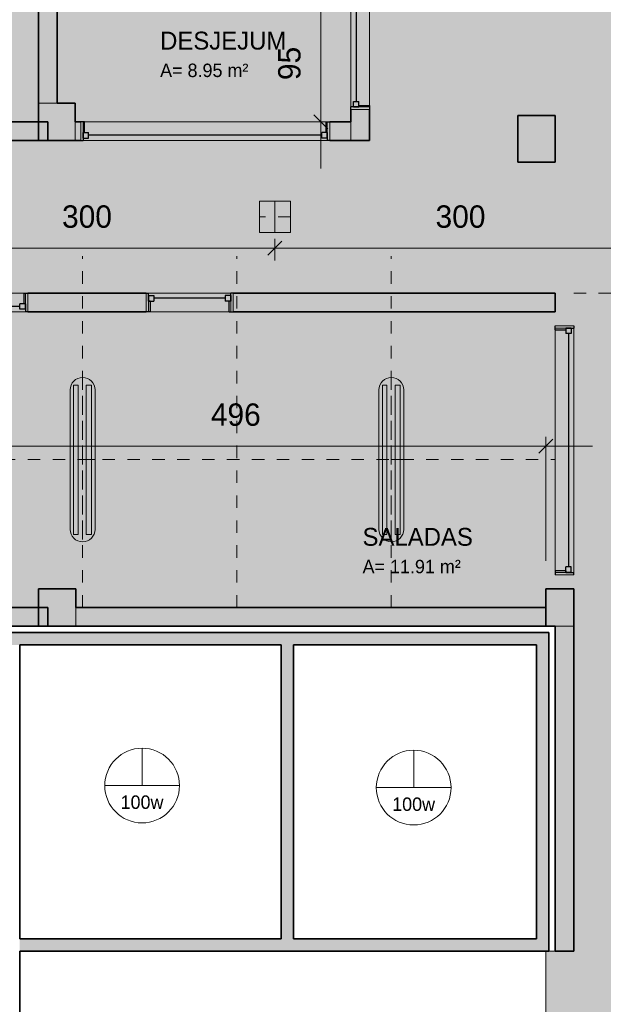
# Model space of a CAD drawing. Header units: metres. Extents: x -31 to 96, y -24 to 31.
# Tile 5 of 155: x -23.53 to -18.84, y -11.7 to -3.79. Entities that reach past the tile are written whole.
import ezdxf

# ---------------------------------------------------------------- set-up
doc = ezdxf.new("R2010")
doc.units = ezdxf.units.M
doc.linetypes.add('Oculta', pattern=[0.007144, 0.004763, -0.002381])
for name, color, linetype, lineweight in [('A-ANNO-DIMS', 211, 'Continuous', 9), ('A-ANNO-DIMS-75', 211, 'Continuous', 9), ('A-AREA-IDEN', 2, 'Continuous', 9), ('A-DETL', 90, 'Continuous', 18), ('A-DETL-GENF', 92, 'Continuous', 18), ('A-DETL-HDLN', 90, 'Oculta', 18), ('A-DETL-THIN', 151, 'Continuous', 18), ('A-GLAZ', 151, 'Continuous', 18), ('A-WALL', 113, 'Continuous', 18), ('A-WALL-PATT', 111, 'Continuous', 35), ('G-ANNO-TEXT', 231, 'Continuous', 9)]:
    doc.layers.add(name, color=color, linetype=linetype, lineweight=lineweight)
doc.styles.add('Century Gothic_2', font='GOTHIC.TTF', dxfattribs={"height": 0.179639})
doc.styles.add('Century Gothic_3', font='GOTHIC.TTF', dxfattribs={"height": 0.107783})
doc.styles.add('Century Gothic_B', font='txt', dxfattribs={"height": 0.143612})
doc.dimstyles.new('_Cotas_detalhamento_2_5_mm', dxfattribs={"dimscale": 0.3048, "dimtxt": 0.1875, "dimasz": 0.369094, "dimexe": 0.246063, "dimexo": 0.738189, "dimgap": 0.369094, "dimtad": 1, "dimdec": 0, "dimlfac": 100, "dimzin": 0, "dimdsep": 46, "dimtxsty": 'Century Gothic_2', "dimblk1": 'OBLIQUE', "dimblk2": 'OBLIQUE', "dimsah": 1, "dimcen": 0.09, "dimdle": 1.230315, "dimazin": 0, "dimtfac": 1, "dimtdec": 4, "dimtix": 1, "dimtmove": 0, "dimatfit": 3, "dimfxl": 1, "dimtvp": 1, "dimtolj": 1, "dimtzin": 0, "dimarcsym": 2})

# ---------------------------------------------------------------- blocks, each defined once
blk = doc.blocks.new('Casement w Mullions-Number_0002 - _JANELA 5-2627089-PLANTA DE TETO - LUMINOTÉCNICO')
at = {"layer": 'A-GLAZ', "lineweight": 25}
for p, q in [((-0.31825, 0.075), (-0.35, 0.075)), ((-0.31825, 0.075), (-0.31825, -0.01055)), ((0.31825, 0.075), (0.35, 0.075)), ((0.31825, -0.01055), (0.31825, 0.075)), ((-0.35, -0.075), (-0.33095, -0.075)), ((-0.33095, -0.01055), (-0.2865, -0.01055)), ((-0.33095, -0.055), (-0.33095, -0.01055)), ((-0.33095, -0.01055), (-0.31825, -0.01055)), ((-0.33095, -0.01055), (-0.33095, -0.075)), ((-0.33095, -0.055), (-0.2865, -0.055)), ((-0.2865, -0.055), (-0.2865, -0.01055)), ((-0.2865, -0.03277), (0.2865, -0.03277)), ((0.2865, -0.055), (0.2865, -0.01055)), ((0.33095, -0.01055), (0.2865, -0.01055)), ((0.33095, -0.055), (0.2865, -0.055)), ((0.31825, -0.01055), (0.33095, -0.01055)), ((0.33095, -0.055), (0.33095, -0.01055)), ((0.33095, -0.01055), (0.33095, -0.075)), ((0.35, -0.075), (0.33095, -0.075))]:
    blk.add_line(p, q, dxfattribs=at)
at = {"layer": 'A-GLAZ'}
for p, q in [((-0.35, 0.075), (-0.33095, 0.075)), ((-0.35, -0.075), (-0.35, 0.075)), ((-0.33095, 0.075), (-0.33095, -0.075)), ((-0.33095, 0.075), (0.33095, 0.075)), ((-0.33095, -0.075), (-0.33095, 0.075)), ((0.33095, 0.075), (0.35, 0.075)), ((0.33095, -0.075), (0.33095, 0.075)), ((0.33095, 0.075), (0.33095, -0.075)), ((0.35, 0.075), (0.35, -0.075)), ((-0.33095, -0.075), (-0.35, -0.075)), ((0.33095, -0.075), (-0.33095, -0.075)), ((0.35, -0.075), (0.33095, -0.075))]:
    blk.add_line(p, q, dxfattribs=at)
blk = doc.blocks.new('Casement w Mullions-Number_0002 - _JANELA 5-2405608-PLANTA DE TETO - LUMINOTÉCNICO')
at = {"layer": 'A-GLAZ', "lineweight": 25}
for p, q in [((-0.35, 0.075), (-0.33095, 0.075)), ((-0.33095, 0.01055), (-0.33095, 0.075)), ((-0.33095, 0.055), (-0.33095, 0.01055)), ((-0.33095, 0.055), (-0.2865, 0.055)), ((-0.33095, 0.01055), (-0.2865, 0.01055)), ((-0.33095, 0.01055), (-0.31825, 0.01055)), ((-0.31825, -0.075), (-0.31825, 0.01055)), ((-0.2865, 0.055), (-0.2865, 0.01055)), ((-0.2865, 0.03277), (0.2865, 0.03277)), ((0.2865, 0.055), (0.2865, 0.01055)), ((0.33095, 0.055), (0.2865, 0.055)), ((0.33095, 0.01055), (0.2865, 0.01055)), ((0.31825, 0.01055), (0.33095, 0.01055)), ((0.31825, 0.01055), (0.31825, -0.075)), ((0.33095, 0.01055), (0.33095, 0.075)), ((0.35, 0.075), (0.33095, 0.075)), ((0.33095, 0.055), (0.33095, 0.01055)), ((-0.31825, -0.075), (-0.35, -0.075)), ((0.31825, -0.075), (0.35, -0.075))]:
    blk.add_line(p, q, dxfattribs=at)
at = {"layer": 'A-GLAZ'}
for p, q in [((-0.33095, 0.075), (-0.35, 0.075)), ((-0.35, 0.075), (-0.35, -0.075)), ((-0.33095, -0.075), (-0.33095, 0.075)), ((0.33095, 0.075), (-0.33095, 0.075)), ((-0.33095, 0.075), (-0.33095, -0.075)), ((0.33095, 0.075), (0.33095, -0.075)), ((0.35, 0.075), (0.33095, 0.075)), ((0.33095, -0.075), (0.33095, 0.075)), ((0.35, -0.075), (0.35, 0.075)), ((-0.35, -0.075), (-0.33095, -0.075)), ((-0.33095, -0.075), (0.33095, -0.075)), ((0.33095, -0.075), (0.35, -0.075))]:
    blk.add_line(p, q, dxfattribs=at)
blk = doc.blocks.new('Casement w Mullions-Number_0002 - _JANELA 2-2636773-PLANTA DE TETO - LUMINOTÉCNICO')
at = {"layer": 'A-GLAZ', "lineweight": 25}
for p, q in [((-1, 0.075), (-0.98095, 0.075)), ((-0.98095, 0.01055), (-0.98095, 0.075)), ((-0.98095, 0.055), (-0.98095, 0.01055)), ((-0.98095, 0.055), (-0.9365, 0.055)), ((-0.98095, 0.01055), (-0.9365, 0.01055)), ((-0.98095, 0.01055), (-0.96825, 0.01055)), ((-0.96825, -0.075), (-0.96825, 0.01055)), ((-0.9365, 0.055), (-0.9365, 0.01055)), ((-0.9365, 0.03277), (0.9365, 0.03277)), ((0.9365, 0.055), (0.9365, 0.01055)), ((0.98095, 0.055), (0.9365, 0.055)), ((0.98095, 0.01055), (0.9365, 0.01055)), ((0.96825, 0.01055), (0.98095, 0.01055)), ((0.96825, 0.01055), (0.96825, -0.075)), ((0.98095, 0.01055), (0.98095, 0.075)), ((1, 0.075), (0.98095, 0.075)), ((0.98095, 0.055), (0.98095, 0.01055)), ((-0.96825, -0.075), (-1, -0.075)), ((0.96825, -0.075), (1, -0.075))]:
    blk.add_line(p, q, dxfattribs=at)
at = {"layer": 'A-GLAZ'}
for p, q in [((-0.98095, 0.075), (-1, 0.075)), ((-1, 0.075), (-1, -0.075)), ((-0.98095, -0.075), (-0.98095, 0.075)), ((0.98095, 0.075), (-0.98095, 0.075)), ((-0.98095, 0.075), (-0.98095, -0.075)), ((0.98095, 0.075), (0.98095, -0.075)), ((1, 0.075), (0.98095, 0.075)), ((0.98095, -0.075), (0.98095, 0.075)), ((1, -0.075), (1, 0.075)), ((-1, -0.075), (-0.98095, -0.075)), ((-0.98095, -0.075), (0.98095, -0.075)), ((0.98095, -0.075), (1, -0.075))]:
    blk.add_line(p, q, dxfattribs=at)
blk = doc.blocks.new('Casement w Mullions-Number_0002 - _JANELA 2-2379083-PLANTA DE TETO - LUMINOTÉCNICO')
at = {"layer": 'A-GLAZ', "lineweight": 25}
for p, q in [((-0.96825, 0.075), (-1, 0.075)), ((-0.96825, 0.075), (-0.96825, -0.01055)), ((0.96825, 0.075), (1, 0.075)), ((0.96825, -0.01055), (0.96825, 0.075)), ((-1, -0.075), (-0.98095, -0.075)), ((-0.98095, -0.01055), (-0.9365, -0.01055)), ((-0.98095, -0.055), (-0.98095, -0.01055)), ((-0.98095, -0.01055), (-0.96825, -0.01055)), ((-0.98095, -0.01055), (-0.98095, -0.075)), ((-0.98095, -0.055), (-0.9365, -0.055)), ((-0.9365, -0.055), (-0.9365, -0.01055)), ((-0.9365, -0.03277), (0.9365, -0.03277)), ((0.9365, -0.055), (0.9365, -0.01055)), ((0.98095, -0.01055), (0.9365, -0.01055)), ((0.98095, -0.055), (0.9365, -0.055)), ((0.96825, -0.01055), (0.98095, -0.01055)), ((0.98095, -0.055), (0.98095, -0.01055)), ((0.98095, -0.01055), (0.98095, -0.075)), ((1, -0.075), (0.98095, -0.075))]:
    blk.add_line(p, q, dxfattribs=at)
at = {"layer": 'A-GLAZ'}
for p, q in [((-1, 0.075), (-0.98095, 0.075)), ((-1, -0.075), (-1, 0.075)), ((-0.98095, 0.075), (-0.98095, -0.075)), ((-0.98095, 0.075), (0.98095, 0.075)), ((-0.98095, -0.075), (-0.98095, 0.075)), ((0.98095, 0.075), (1, 0.075)), ((0.98095, -0.075), (0.98095, 0.075)), ((0.98095, 0.075), (0.98095, -0.075)), ((1, 0.075), (1, -0.075)), ((-0.98095, -0.075), (-1, -0.075)), ((0.98095, -0.075), (-0.98095, -0.075)), ((1, -0.075), (0.98095, -0.075))]:
    blk.add_line(p, q, dxfattribs=at)
blk = doc.blocks.new('Casement w Mullions-Number_0002 - _JANELA 2-2381636-PLANTA DE TETO - LUMINOTÉCNICO')
at = {"layer": 'A-GLAZ', "lineweight": 25}
for p, q in [((-1, 0.075), (-0.98095, 0.075)), ((-0.98095, 0.01055), (-0.98095, 0.075)), ((-0.98095, 0.055), (-0.98095, 0.01055)), ((-0.98095, 0.055), (-0.9365, 0.055)), ((-0.98095, 0.01055), (-0.9365, 0.01055)), ((-0.98095, 0.01055), (-0.96825, 0.01055)), ((-0.96825, -0.075), (-0.96825, 0.01055)), ((-0.9365, 0.055), (-0.9365, 0.01055)), ((-0.9365, 0.03277), (0.9365, 0.03277)), ((0.9365, 0.055), (0.9365, 0.01055)), ((0.98095, 0.055), (0.9365, 0.055)), ((0.98095, 0.01055), (0.9365, 0.01055)), ((0.96825, 0.01055), (0.98095, 0.01055)), ((0.96825, 0.01055), (0.96825, -0.075)), ((0.98095, 0.01055), (0.98095, 0.075)), ((1, 0.075), (0.98095, 0.075)), ((0.98095, 0.055), (0.98095, 0.01055)), ((-0.96825, -0.075), (-1, -0.075)), ((0.96825, -0.075), (1, -0.075))]:
    blk.add_line(p, q, dxfattribs=at)
at = {"layer": 'A-GLAZ'}
for p, q in [((-0.98095, 0.075), (-1, 0.075)), ((-1, 0.075), (-1, -0.075)), ((-0.98095, -0.075), (-0.98095, 0.075)), ((0.98095, 0.075), (-0.98095, 0.075)), ((-0.98095, 0.075), (-0.98095, -0.075)), ((0.98095, 0.075), (0.98095, -0.075)), ((1, 0.075), (0.98095, 0.075)), ((0.98095, -0.075), (0.98095, 0.075)), ((1, -0.075), (1, 0.075)), ((-1, -0.075), (-0.98095, -0.075)), ((-0.98095, -0.075), (0.98095, -0.075)), ((0.98095, -0.075), (1, -0.075))]:
    blk.add_line(p, q, dxfattribs=at)
blk = doc.blocks.new('DIMBLOCK151-PLANTA DE TETO - LUMINOTÉCNICO')
at = {"layer": 'A-ANNO-DIMS-75'}
for p, q in [((-24.2623, -7.364), (-24.2623, -7.1436)), ((-19.3023, -8.1396), (-19.3023, -7.1436)), ((-24.6373, -7.2186), (-18.9273, -7.2186)), ((-24.2623, -7.2186), (-24.2623, -7.364)), ((-19.3023, -7.2186), (-19.3023, -8.1396))]:
    blk.add_line(p, q, dxfattribs=at)
at = {"layer": 'A-ANNO-DIMS-75', "lineweight": 18}
for p, q in [((-24.2623, -7.2186), (-24.206, -7.1623)), ((-19.3023, -7.2186), (-19.246, -7.1623)), ((-24.2623, -7.2186), (-24.3185, -7.2748)), ((-19.3023, -7.2186), (-19.3585, -7.2748))]:
    blk.add_line(p, q, dxfattribs=at)
at = {"layer": 'A-ANNO-DIMS-75', "color": 0, "insert": (-21.9921, -6.8758), "char_height": 0.17964, "width": 0.503571, "attachment_point": 1, "line_spacing_factor": 0.984117, "style": 'Century Gothic_2'}
blk.add_mtext('496', dxfattribs=at)
blk = doc.blocks.new('_Oblique')
at = {"color": 0, "linetype": 'ByBlock', "lineweight": -2}
blk.add_line((-0.5, -0.5), (0.5, 0.5), dxfattribs=at)
blk = doc.blocks.new('DIMBLOCK183-PLANTA DE TETO - LUMINOTÉCNICO')
at = {"layer": 'A-ANNO-DIMS-75'}
for p, q in [((-24.4773, -5.4771), (-24.4773, -5.7032)), ((-24.4773, -5.6282), (-24.4773, -5.4771)), ((-21.4773, -5.7271), (-21.4773, -5.5532)), ((-24.4773, -5.6282), (-21.4773, -5.6282)), ((-21.4773, -5.6282), (-21.4773, -5.7271))]:
    blk.add_line(p, q, dxfattribs=at)
at = {"layer": 'A-ANNO-DIMS-75', "lineweight": 18}
for p, q in [((-24.4773, -5.6282), (-24.421, -5.5719)), ((-21.4773, -5.6282), (-21.421, -5.5719)), ((-24.4773, -5.6282), (-24.5335, -5.6844)), ((-21.4773, -5.6282), (-21.5335, -5.6844))]:
    blk.add_line(p, q, dxfattribs=at)
at = {"layer": 'A-ANNO-DIMS-75', "color": 0, "insert": (-23.1871, -5.2855), "char_height": 0.17964, "width": 0.503571, "attachment_point": 1, "line_spacing_factor": 0.984117, "style": 'Century Gothic_2'}
blk.add_mtext('300', dxfattribs=at)
blk = doc.blocks.new('DIMBLOCK184-PLANTA DE TETO - LUMINOTÉCNICO')
at = {"layer": 'A-ANNO-DIMS-75'}
for p, q in [((-21.4773, -5.7271), (-21.4773, -5.5532)), ((-18.4773, -5.7271), (-18.4773, -5.5532)), ((-21.4773, -5.6282), (-18.1023, -5.6282)), ((-21.4773, -5.6282), (-21.4773, -5.7271)), ((-18.4773, -5.6282), (-18.4773, -5.7271))]:
    blk.add_line(p, q, dxfattribs=at)
at = {"layer": 'A-ANNO-DIMS-75', "lineweight": 18}
for p, q in [((-21.4773, -5.6282), (-21.421, -5.5719)), ((-18.4773, -5.6282), (-18.421, -5.5719)), ((-21.4773, -5.6282), (-21.5335, -5.6844)), ((-18.4773, -5.6282), (-18.5335, -5.6844))]:
    blk.add_line(p, q, dxfattribs=at)
at = {"layer": 'A-ANNO-DIMS-75', "color": 0, "insert": (-20.1871, -5.2855), "char_height": 0.17964, "width": 0.503571, "attachment_point": 1, "line_spacing_factor": 0.984117, "style": 'Century Gothic_2'}
blk.add_mtext('300', dxfattribs=at)
blk = doc.blocks.new('DIMBLOCK230-PLANTA DE TETO - LUMINOTÉCNICO')
at = {"layer": 'A-ANNO-DIMS-75', "lineweight": 18}
for p, q in [((-21.1086, -3.6646), (-21.1648, -3.6083)), ((-21.1086, -3.6646), (-21.0523, -3.7208)), ((-21.1086, -4.6146), (-21.1648, -4.5583)), ((-21.1086, -4.6146), (-21.0523, -4.6708))]:
    blk.add_line(p, q, dxfattribs=at)
at = {"layer": 'A-ANNO-DIMS-75'}
for p, q in [((-21.1626, -3.6646), (-21.0336, -3.6646)), ((-21.1086, -3.6646), (-21.1626, -3.6646)), ((-21.1086, -4.9896), (-21.1086, -3.6646)), ((-20.9631, -4.6146), (-21.1836, -4.6146)), ((-21.1086, -4.6146), (-20.9631, -4.6146))]:
    blk.add_line(p, q, dxfattribs=at)
at = {"layer": 'A-ANNO-DIMS-75', "color": 0, "insert": (-21.4513, -4.2795), "char_height": 0.17964, "width": 0.335714, "attachment_point": 1, "rotation": 90, "line_spacing_factor": 0.984117, "style": 'Century Gothic_2'}
blk.add_mtext('95', dxfattribs=at)

msp = doc.modelspace()

# ---------------------------------------------------------------- hatches: boundary and pattern name
at = {"layer": 'A-DETL-GENF'}
h = msp.add_hatch(color=254, dxfattribs=at)
h.paths.add_polyline_path([(-20.6273, -20.8474), (-19.3773, -20.8474), (-19.3773, -18.5646), (-20.6273, -18.5646), (-20.6273, -20.7407)], flags=0)
h.paths.add_polyline_path([(-20.8523, -20.8474), (-20.7773, -20.8474), (-20.7773, -18.4146), (-19.3773, -18.4146), (-19.3773, -16.1146), (-23.2273, -16.1146), (-23.2273, -16.5245), (-23.0773, -16.5245), (-23.0773, -16.8245), (-23.3773, -16.8245), (-23.3773, -16.1146), (-26.734, -16.1146), (-26.734, -20.1646), (-23.3023, -20.1646), (-23.3023, -19.8646), (-23.0773, -19.8646), (-23.0773, -20.1646), (-22.3773, -20.1646), (-22.3773, -20.8474), (-21.1523, -20.8474)], flags=0)
h.paths.add_polyline_path([(-9.6773, -20.6646), (-7.3273, -20.6646), (-7.3273, -20.4146), (-7.0773, -20.4146), (-7.0773, -18.7646), (-9.6773, -18.7646), (-9.6773, -19.8546), (-9.8273, -19.8546), (-9.8273, -16.7159), (-10.8273, -16.7159), (-10.8273, -16.9146), (-11.0773, -16.9146), (-11.0773, -18.8146), (-11.2273, -18.8146), (-11.2273, -16.6646), (-14.9523, -16.6646), (-14.9523, -16.9146), (-15.3523, -16.9146), (-15.3523, -16.6646), (-17.7273, -16.6646), (-17.7273, -13.9396), (-19.2273, -13.9396), (-19.2273, -16.5146), (-19.0773, -16.5146), (-19.0773, -16.8146), (-19.2273, -16.8146), (-19.2273, -20.5474), (-19.0773, -20.5474), (-19.0773, -20.6646), (-15.5523, -20.6646), (-15.5523, -20.5146), (-15.2523, -20.5146), (-15.2523, -20.6646), (-11.2273, -20.6646), (-11.2273, -20.2146), (-11.0773, -20.2146), (-11.0773, -20.4146), (-10.8273, -20.4146), (-10.8273, -20.6646), (-9.8273, -20.6646), (-9.8273, -20.5546), (-9.6773, -20.5546), (-9.6773, -20.6421)], flags=0)
h.paths.add_polyline_path([(-6.8657, -20.6646), (-0.7273, -20.6646), (-0.7273, -17.7122), (-5.7773, -17.7122), (-5.7773, -19.0622), (-5.9273, -19.0622), (-5.9273, -16.7146), (-6.9273, -16.7146), (-6.9273, -20.6646)], flags=0)
h.paths.add_polyline_path([(-7.0773, -18.6146), (-7.0773, -16.9146), (-7.3273, -16.9146), (-7.3273, -16.7159), (-9.6773, -16.7159), (-9.6773, -18.6146), (-7.0891, -18.6146)], flags=0)
h.paths.add_polyline_path([(-0.7273, -17.5622), (-0.7273, -17.5337), (-0.7123, -17.5337), (-0.7123, -13.3837), (-0.7273, -13.3837), (-0.7273, -12.6646), (-6.9173, -12.6646), (-6.9173, -12.8146), (-7.2173, -12.8146), (-7.2173, -15.2646), (-5.9273, -15.2646), (-5.9273, -14.1646), (-5.7773, -14.1646), (-5.777, -17.5622), (-3.1285, -17.5622)], flags=0)
h.paths.add_polyline_path([(-7.3273, -16.5659), (-7.3273, -16.4646), (-6.9273, -16.4646), (-6.9273, -16.5646), (-5.9273, -16.5646), (-5.9273, -15.4146), (-7.3673, -15.4146), (-7.3673, -12.6646), (-9.4673, -12.6646), (-9.4673, -15.4159), (-9.6173, -15.4159), (-9.6173, -12.6646), (-10.8273, -12.6646), (-10.8273, -12.8146), (-11.0773, -12.8146), (-11.0773, -16.5146), (-10.8273, -16.5146), (-10.8273, -16.5659), (-8.143, -16.5659)], flags=0)
h.paths.add_polyline_path([(-11.348, -16.5146), (-11.2273, -16.5146), (-11.2273, -15.0146), (-15.2273, -15.0146), (-15.2273, -16.5146), (-13.5458, -16.5146)], flags=0)
h.paths.add_polyline_path([(-15.3773, -16.5146), (-15.3773, -12.7146), (-15.5023, -12.7146), (-15.5023, -12.6146), (-17.5773, -12.6146), (-17.5773, -16.5146), (-16.4043, -16.5146)], flags=0)
h.paths.add_polyline_path([(-20.634, -15.9646), (-19.3773, -15.9646), (-19.3773, -13.7896), (-17.7273, -13.7896), (-17.7273, -12.4646), (-15.5023, -12.4646), (-15.5023, -12.4146), (-15.2023, -12.4146), (-15.2023, -12.5646), (-15.0523, -12.5646), (-15.0523, -12.7146), (-14.3523, -12.7146), (-14.3523, -12.5646), (-11.2273, -12.5646), (-11.2273, -12.4146), (-10.8273, -12.4146), (-10.8273, -12.5146), (-8.9873, -12.5146), (-8.9873, -9.5146), (-9.9329, -9.5146), (-9.9329, -9.5159), (-10.0829, -9.5159), (-10.0829, -5.737), (-12.345, -3.6888), (-16.2273, -3.6888), (-16.2273, -2.4247), (-19.3773, -2.4247), (-19.3773, 0.6853), (-22.3073, 0.6853), (-22.3073, 0.6753), (-23.7273, 0.6753), (-23.7273, 0.6553), (-23.9623, 0.6553), (-23.9623, -0.6747), (-23.3773, -0.6747), (-23.3773, -0.5047), (-23.0773, -0.5047), (-23.0773, -0.6646), (-20.7173, -0.6646), (-20.7173, -2.5146), (-20.8673, -2.5146), (-20.8673, -0.8146), (-23.2273, -0.8146), (-23.2273, -1.7146), (-23.3773, -1.7146), (-23.3773, -0.8247), (-24.1123, -0.8247), (-24.1123, 0.6553), (-24.6623, 0.6553), (-24.6623, 4.8453), (-28.2123, 4.8453), (-28.2123, 4.6953), (-28.3623, 4.6953), (-28.3623, -0.5797), (-28.2123, -0.5797), (-28.2123, -0.8146), (-28.3623, -0.8146), (-28.3623, -3.9396), (-26.3623, -3.9396), (-26.3623, -4.6146), (-26.1448, -4.6146), (-26.1448, -4.7646), (-26.3623, -4.7646), (-26.3623, -5.9896), (-24.1623, -5.9896), (-24.1623, -6.1396), (-24.2623, -6.1396), (-24.2623, -6.3271), (-24.4123, -6.3271), (-24.4123, -6.1396), (-28.3623, -6.1396), (-28.3623, -8.3646), (-28.2273, -8.3646), (-28.2273, -8.5146), (-24.4123, -8.5146), (-24.4123, -8.3271), (-24.2623, -8.3271), (-24.2623, -8.5146), (-23.3773, -8.5146), (-23.3773, -8.3646), (-23.0773, -8.3646), (-23.0773, -8.5146), (-19.3023, -8.5146), (-19.3023, -8.3646), (-19.0773, -8.3646), (-19.0773, -11.2746), (-19.3023, -11.2746), (-19.3023, -12.4896), (-19.0773, -12.4896), (-19.0773, -12.7896), (-19.3773, -12.7896), (-19.3773, -12.7646), (-26.734, -12.7646), (-26.734, -15.9646), (-20.6667, -15.9646)], flags=0)
h.paths.add_polyline_path([(-15.2273, -14.8646), (-15.2223, -14.8646), (-15.2223, -12.7146), (-15.2273, -12.7146), (-15.2273, -14.8618)], flags=0)
h.paths.add_polyline_path([(-12.7987, -11.4646), (-13.0273, -11.4646), (-13.0273, -11.3146), (-12.2773, -11.3146), (-12.2773, -11.4646)], flags=0)
h.paths.add_polyline_path([(-11.5773, -11.4646), (-11.5773, -11.3146), (-11.2773, -11.3146), (-11.2773, -11.4646)], flags=0)
h.paths.add_polyline_path([(-13.7273, -11.4646), (-14.0273, -11.4646), (-14.0273, -11.3146), (-13.7273, -11.3146)], flags=0)
h.paths.add_polyline_path([(-16.4584, -11.4646), (-16.6273, -11.4646), (-16.6273, -11.3146), (-16.1773, -11.3146), (-16.1773, -11.4646), (-16.2273, -11.4646)], flags=0)
h.paths.add_polyline_path([(-15.4773, -11.4646), (-15.4773, -11.3146), (-15.0273, -11.3146), (-15.0273, -11.4646), (-15.3615, -11.4646)], flags=0)
h.paths.add_polyline_path([(-17.3273, -11.4646), (-17.8773, -11.4646), (-17.8773, -9.9146), (-17.7273, -9.9146), (-17.7273, -11.3146), (-17.3273, -11.3146)], flags=0)
h.paths.add_polyline_path([(-17.7273, -9.2146), (-17.8773, -9.2146), (-17.8773, -6.8847), (-17.7273, -6.8847), (-17.7273, -8.8146)], flags=0)
h.paths.add_polyline_path([(-17.7321, -6.1847), (-17.8773, -6.1847), (-17.8773, -5.8847), (-17.7273, -5.8847), (-17.7273, -6.1847)], flags=0)
h.paths.add_polyline_path([(-19.288, -6.1396), (-21.8123, -6.1396), (-21.8123, -5.9896), (-19.2273, -5.9896), (-19.2273, -6.1396)], flags=0)
h.paths.add_polyline_path([(-23.1089, -6.1396), (-23.4623, -6.1396), (-23.4623, -5.9896), (-22.5123, -5.9896), (-22.5123, -6.1396), (-23.0939, -6.1396)], flags=0)
h.paths.add_polyline_path([(-28.2273, -5.9896), (-26.5123, -5.9896), (-26.5123, -4.0896), (-28.3623, -4.0896), (-28.3623, -5.9896)], flags=0)
h.paths.add_polyline_path([(-10.0029, -5.5856), (-6.5934, -1.8198), (-7.8905, -0.6454), (-8.9918, -1.8617), (-9.9184, -1.0228), (-12.2267, -3.572), (-10.003, -5.5855)], flags=0)
h.paths.add_polyline_path([(-17.8773, -5.1847), (-17.8773, -4.7847), (-17.7273, -4.7847), (-17.7273, -5.1847)], flags=0)
h.paths.add_polyline_path([(-19.3773, -4.9396), (-19.5273, -4.9396), (-19.5273, -4.5646), (-19.2273, -4.5646), (-19.2273, -4.9396), (-19.3168, -4.9396)], flags=0)
h.paths.add_polyline_path([(-20.7173, -4.7646), (-21.0373, -4.7646), (-21.0373, -4.6146), (-20.8673, -4.6146), (-20.8673, -4.5146), (-20.7173, -4.5146), (-20.7173, -4.6146)], flags=0)
h.paths.add_polyline_path([(-23.0373, -4.7646), (-24.1448, -4.7646), (-24.1448, -4.6146), (-23.3773, -4.6146), (-23.3773, -3.7146), (-23.2273, -3.7146), (-23.2273, -4.4646), (-23.0823, -4.4646), (-23.0823, -4.6146), (-23.0373, -4.6146)], flags=0)
h.paths.add_polyline_path([(-20.6877, 0.8353), (-19.3773, 0.8353), (-19.3773, 4.8453), (-22.1573, 4.8453), (-22.1573, 0.8353), (-20.7173, 0.8353)], flags=0)
at = {"layer": 'A-WALL-PATT', "lineweight": 18}
h = msp.add_hatch(color=7, dxfattribs=at)
h.paths.add_polyline_path([(-20.7173, -4.7646), (-20.7173, -4.5146), (-20.8673, -4.5146), (-20.8673, -4.7646)], flags=0)
h.paths.add_polyline_path([(-20.8673, -2.5146), (-20.7173, -2.5146), (-20.7173, -0.6646), (-20.8673, -0.6646), (-20.8673, -1.6172)], flags=0)
h = msp.add_hatch(color=7, dxfattribs=at)
h.paths.add_polyline_path([(-23.2273, -4.4646), (-23.2273, -3.7146), (-23.3773, -3.7146), (-23.3773, -4.4646)], flags=0)
h.paths.add_polyline_path([(-23.3773, -1.7146), (-23.2273, -1.7146), (-23.2273, -0.8146), (-23.3773, -0.8146), (-23.3773, -1.6172)], flags=0)
for color, points in [(256, [(-23.3023, -4.7646), (-23.0823, -4.7646), (-23.0823, -4.4646), (-23.3773, -4.4646), (-23.3773, -4.6146), (-23.3023, -4.6146), (-23.3023, -4.7265)]), (256, [(-19.2273, -4.9396), (-19.2273, -4.5646), (-19.5273, -4.5646), (-19.5273, -4.9396)]), (256, [(-23.0773, -8.6646), (-23.0773, -8.3646), (-23.3773, -8.3646), (-23.3773, -8.5146), (-23.3023, -8.5146), (-23.3023, -8.6646)]), (256, [(-19.2773, -8.6646), (-19.0773, -8.6646), (-19.0773, -8.3646), (-19.3023, -8.3646), (-19.3023, -8.6646)]), (256, [(-24.1995, -8.6646), (-23.3023, -8.6646), (-23.3023, -8.5146), (-28.2273, -8.5146), (-28.2273, -8.6646), (-25.9555, -8.6646)]), (7, [(-19.3023, -8.6646), (-19.3023, -8.5146), (-23.0773, -8.5146), (-23.0773, -8.6646), (-19.3773, -8.6646)]), (7, [(-19.2273, -11.2746), (-19.0773, -11.2746), (-19.0773, -8.6646), (-19.2273, -8.6646), (-19.2273, -11.1746)]), (9, [(-24.1995, -8.8146), (-19.3773, -8.8146), (-19.3773, -8.7146), (-28.1623, -8.7146), (-28.1623, -8.8146), (-25.8773, -8.8146)]), (9, [(-19.2773, -11.2746), (-19.2773, -8.7146), (-19.3773, -8.7146), (-19.3773, -11.2746)]), (9, [(-21.3273, -11.1746), (-21.3273, -8.8146), (-21.4273, -8.8146), (-21.4273, -11.1746)])]:
    msp.add_hatch(color=color, dxfattribs=at).paths.add_polyline_path(points, flags=0)
h = msp.add_hatch(color=7, dxfattribs=at)
h.paths.add_polyline_path([(-26.3623, -4.7646), (-26.1448, -4.7646), (-26.1448, -4.6146), (-26.3623, -4.6146)], flags=0)
h.paths.add_polyline_path([(-23.3023, -4.7646), (-23.3023, -4.6146), (-24.1448, -4.6146), (-24.1448, -4.7646), (-23.3773, -4.7646)], flags=0)
h = msp.add_hatch(color=7, dxfattribs=at)
h.paths.add_polyline_path([(-23.0373, -4.7646), (-23.0373, -4.6146), (-23.0823, -4.6146), (-23.0823, -4.7646)], flags=0)
h.paths.add_polyline_path([(-20.8673, -4.7646), (-20.8673, -4.6146), (-21.0373, -4.6146), (-21.0373, -4.7646)], flags=0)
h = msp.add_hatch(color=7, dxfattribs=at)
h.paths.add_polyline_path([(-21.8123, -6.1396), (-19.2273, -6.1396), (-19.2273, -5.9896), (-21.8123, -5.9896)], flags=0)
h.paths.add_polyline_path([(-24.1995, -6.1396), (-24.1623, -6.1396), (-24.1623, -5.9896), (-28.3623, -5.9896), (-28.3623, -6.1396), (-24.2623, -6.1396)], flags=0)
h.paths.add_polyline_path([(-23.4623, -6.1396), (-22.5123, -6.1396), (-22.5123, -5.9896), (-23.4623, -5.9896)], flags=0)
h = msp.add_hatch(color=9, dxfattribs=at)
h.paths.add_polyline_path([(-19.3773, -11.2746), (-19.3773, -11.1746), (-23.5273, -11.1746), (-23.5273, -11.2746)], flags=0)
h.paths.add_polyline_path([(-23.6315, -11.2746), (-23.6273, -11.2746), (-23.6273, -11.1746), (-25.8773, -11.1746), (-25.8773, -11.2746), (-24.1995, -11.2746)], flags=0)

# ---------------------------------------------------------------- linework, layer by layer
at = {"layer": 'A-DETL'}
for p, q in [((-21.3523, -5.2521), (-21.6023, -5.2521)), ((-21.6023, -5.2521), (-21.6023, -5.5021)), ((-21.3523, -5.5021), (-21.3523, -5.2521)), ((-21.6023, -5.5021), (-21.3523, -5.5021)), ((-23.1223, -6.7674), (-23.1223, -7.8868)), ((-23.0939, -7.9291), (-23.0939, -6.7291)), ((-23.0939, -6.7291), (-23.0578, -6.7291)), ((-23.0578, -6.7291), (-23.0578, -7.9291)), ((-22.9923, -7.9291), (-22.9923, -6.7291)), ((-22.9923, -6.7291), (-22.9502, -6.7291)), ((-22.9502, -6.7291), (-22.9502, -7.9291)), ((-22.9223, -7.8868), (-22.9223, -6.7674)), ((-20.6423, -6.7674), (-20.6423, -7.8868)), ((-20.6139, -7.9291), (-20.6139, -6.7291)), ((-20.6139, -6.7291), (-20.5778, -6.7291)), ((-20.5778, -6.7291), (-20.5778, -7.9291)), ((-20.5123, -7.9291), (-20.5123, -6.7291)), ((-20.5123, -6.7291), (-20.4702, -6.7291)), ((-20.4702, -6.7291), (-20.4702, -7.9291)), ((-20.4423, -7.8868), (-20.4423, -6.7674)), ((-23.0578, -7.9291), (-23.0939, -7.9291)), ((-22.9502, -7.9291), (-22.9923, -7.9291)), ((-20.5778, -7.9291), (-20.6139, -7.9291)), ((-20.4702, -7.9291), (-20.5123, -7.9291)), ((-22.5439, -9.944), (-22.5439, -9.644)), ((-20.3628, -9.9603), (-20.3628, -9.6603)), ((-22.8439, -9.944), (-22.2439, -9.944)), ((-20.6628, -9.9603), (-20.0628, -9.9603)), ((-19.3023, -11.2746), (-19.3023, -12.4896)), ((-19.2273, -11.2746), (-19.2773, -11.2746))]:
    msp.add_line(p, q, dxfattribs=at)
for centre in [(-22.5439, -9.944), (-20.3628, -9.9603)]:
    msp.add_circle(centre, 0.3, dxfattribs=at)
for centre, start, end in [((-23.0223, -6.7674), 360, 180), ((-20.5423, -6.7674), 360, 180), ((-23.0223, -7.8868), 180, 360), ((-20.5423, -7.8868), 180, 360)]:
    msp.add_arc(centre, 0.1, start, end, dxfattribs=at)
at = {"layer": 'A-DETL-HDLN'}
for p, q in [((-21.3523, -5.3771), (-21.6023, -5.3771)), ((-23.0223, -8.5146), (-23.0223, -5.6946)), ((-21.7823, -8.5146), (-21.7823, -5.6946)), ((-20.5423, -8.5146), (-20.5423, -5.6946)), ((-19.0773, -5.9896), (-17.8773, -5.9896)), ((-23.0223, -6.6674), (-23.0223, -7.9868)), ((-20.5423, -6.6674), (-20.5423, -7.9868)), ((-24.2623, -7.3271), (-19.2273, -7.3271)), ((-22.9223, -7.3271), (-23.1223, -7.3271)), ((-20.4423, -7.3271), (-20.6423, -7.3271))]:
    msp.add_line(p, q, dxfattribs=at)
at = {"layer": 'A-DETL-THIN'}
msp.add_line((-21.4773, -5.2521), (-21.4773, -5.5021), dxfattribs=at)
at = {"layer": 'A-WALL', "lineweight": 35}
for p, q in [((-23.3773, -4.7646), (-23.3773, -3.7146)), ((-23.2273, -3.7146), (-23.2273, -4.4646)), ((-23.2273, -4.4646), (-23.0823, -4.4646)), ((-23.0823, -4.4646), (-23.0823, -4.6146)), ((-20.8673, -4.6146), (-20.8673, -4.5146)), ((-20.7173, -4.5146), (-20.7173, -4.7646)), ((-19.5273, -4.9396), (-19.5273, -4.5646)), ((-19.5273, -4.5646), (-19.2273, -4.5646)), ((-19.2273, -4.5646), (-19.2273, -4.9396)), ((-24.1448, -4.6146), (-23.3023, -4.6146)), ((-23.3023, -4.6146), (-23.3023, -4.7646)), ((-23.0823, -4.6146), (-23.0373, -4.6146)), ((-21.0373, -4.6146), (-20.8673, -4.6146)), ((-23.0373, -4.7646), (-24.1448, -4.7646)), ((-20.7173, -4.7646), (-21.0373, -4.7646)), ((-19.2273, -4.9396), (-19.5273, -4.9396)), ((-23.4623, -5.9896), (-22.5123, -5.9896)), ((-21.8123, -5.9896), (-19.2273, -5.9896)), ((-19.2273, -5.9896), (-19.2273, -6.1396)), ((-22.5123, -6.1396), (-23.4623, -6.1396)), ((-19.2273, -6.1396), (-21.8123, -6.1396)), ((-23.3773, -8.3646), (-23.0773, -8.3646)), ((-23.3773, -8.6646), (-23.3773, -8.3646)), ((-23.0773, -8.3646), (-23.0773, -8.5146)), ((-19.3023, -8.3646), (-19.0773, -8.3646)), ((-19.3023, -8.3646), (-19.3023, -8.6646)), ((-19.0773, -8.3646), (-19.0773, -11.2746)), ((-24.2623, -8.5146), (-23.3023, -8.5146)), ((-23.3023, -8.5146), (-23.3023, -8.6646)), ((-23.0773, -8.5146), (-19.3023, -8.5146)), ((-19.2273, -8.6646), (-28.3623, -8.6646)), ((-19.2273, -11.2746), (-19.2273, -8.6646)), ((-28.1623, -8.7146), (-19.2773, -8.7146)), ((-19.2773, -8.7146), (-19.2773, -11.2746)), ((-21.4273, -8.8146), (-23.5273, -8.8146)), ((-23.5273, -8.8146), (-23.5273, -11.1746)), ((-21.4273, -11.1746), (-21.4273, -8.8146)), ((-19.3773, -8.8146), (-21.3273, -8.8146)), ((-21.3273, -8.8146), (-21.3273, -11.1746)), ((-19.3773, -11.1746), (-19.3773, -8.8146)), ((-23.5273, -11.1746), (-21.4273, -11.1746)), ((-21.3273, -11.1746), (-19.3773, -11.1746)), ((-23.5273, -11.2746), (-23.5273, -12.5646)), ((-19.2773, -11.2746), (-23.5273, -11.2746)), ((-19.0773, -11.2746), (-19.2273, -11.2746))]:
    msp.add_line(p, q, dxfattribs=at)
at = {"layer": 'A-WALL'}
for p, q in [((-23.2273, -4.4646), (-23.3773, -4.4646)), ((-23.0823, -4.6146), (-23.0823, -4.7646)), ((-20.8673, -4.6146), (-20.8673, -4.7646)), ((-23.0773, -8.5146), (-23.0773, -8.6646)), ((-19.2273, -8.6646), (-19.0773, -8.6646))]:
    msp.add_line(p, q, dxfattribs=at)

# ---------------------------------------------------------------- block references
at = {"layer": 'A-GLAZ'}
for name, p, rotation in [('Casement w Mullions-Number_0002 - _JANELA 2-2379083-PLANTA DE TETO - LUMINOTÉCNICO', (-20.7923, -3.5146), 269.999999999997), ('Casement w Mullions-Number_0002 - _JANELA 2-2636773-PLANTA DE TETO - LUMINOTÉCNICO', (-22.0373, -4.6896), 180), ('Casement w Mullions-Number_0002 - _JANELA 5-2405608-PLANTA DE TETO - LUMINOTÉCNICO', (-23.8123, -6.0646), 180), ('Casement w Mullions-Number_0002 - _JANELA 5-2627089-PLANTA DE TETO - LUMINOTÉCNICO', (-22.1623, -6.0646), 180), ('Casement w Mullions-Number_0002 - _JANELA 2-2381636-PLANTA DE TETO - LUMINOTÉCNICO', (-19.1523, -7.2521), 269.9999999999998)]:
    msp.add_blockref(name, p, dxfattribs=dict(at, rotation=rotation))

# ---------------------------------------------------------------- texts
at = {"layer": 'A-AREA-IDEN', "attachment_point": 1}
for s, insert, char_height, width, line_spacing_factor, style in [('DESJEJUM', (-22.3993, -3.8909), 0.14361, 1.1394, 0.984796, 'Century Gothic_B'), ('A= 8.95 m²', (-22.3993, -4.1474), 0.10778, 0.9045, 0.984117, 'Century Gothic_3'), ('SALADAS', (-20.7734, -7.8752), 0.14361, 1.0512, 0.984796, 'Century Gothic_B'), ('A= 11.91 m²', (-20.7734, -8.1316), 0.107783, 1.00305, 0.984117, 'Century Gothic_3')]:
    msp.add_mtext(s, dxfattribs=dict(at, insert=insert, char_height=char_height, width=width, line_spacing_factor=line_spacing_factor, style=style))
at = {"layer": 'G-ANNO-TEXT', "color": 7, "char_height": 0.10778, "width": 0.44145, "attachment_point": 1, "line_spacing_factor": 0.984117, "style": 'Century Gothic_3'}
for insert in [(-22.7169, -10.0235), (-20.5357, -10.0398)]:
    msp.add_mtext('100w', dxfattribs=dict(at, insert=insert))

# ---------------------------------------------------------------- dimensions: what is measured, and where the dimension line sits
at = {"layer": 'A-ANNO-DIMS'}
dim = msp.add_linear_dim(base=(-21.1086, -3.6646), p1=(-21.1881, -4.6146), p2=(-21.3876, -3.6646), angle=90, dimstyle='_Cotas_detalhamento_2_5_mm', override={"dimpost": '<>', "dimfxl": 0.970706}, dxfattribs=at)
dim.commit()
dim.dimension.update_dxf_attribs({"geometry": 'DIMBLOCK230-PLANTA DE TETO - LUMINOTÉCNICO', "text_midpoint": (-21.3154, -4.1396)})
for base, p1, p2, override, picture, middle in [((-21.4773, -5.6282), (-24.4773, -5.2521), (-21.4773, -5.5021), {"dimpost": '<>', "dimfxl": 3.010399}, 'DIMBLOCK183-PLANTA DE TETO - LUMINOTÉCNICO', (-22.9773, -5.4214)), ((-18.4773, -5.6282), (-21.4773, -5.5021), (-18.4773, -5.5021), {"dimpost": '<>', "dimfxl": 3}, 'DIMBLOCK184-PLANTA DE TETO - LUMINOTÉCNICO', (-19.9773, -5.4214)), ((-19.3023, -7.2186), (-24.2623, -7.139), (-19.3023, -8.3646), {"dimpost": '<>', "dimfxl": 5.109171}, 'DIMBLOCK151-PLANTA DE TETO - LUMINOTÉCNICO', (-21.7823, -7.0117))]:
    dim = msp.add_linear_dim(base=base, p1=p1, p2=p2, dimstyle='_Cotas_detalhamento_2_5_mm', override=override, dxfattribs=at)
    dim.commit()
    dim.dimension.update_dxf_attribs({"geometry": picture, "text_midpoint": middle})

doc.saveas('drawing.dxf')
